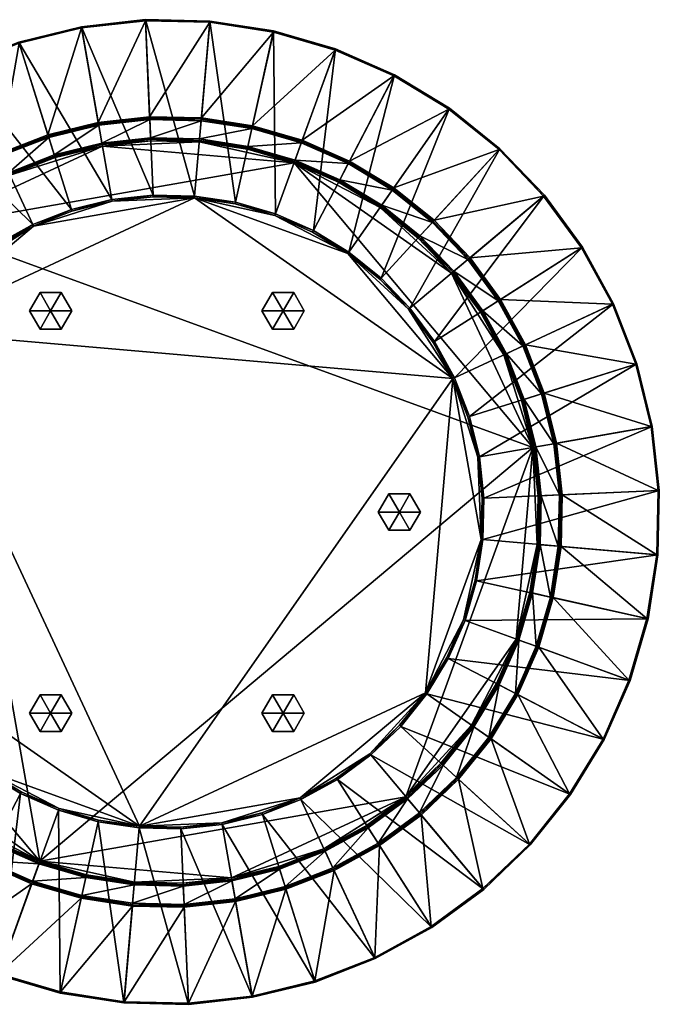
# Model space of a CAD drawing. Header units: millimetres. Extents: x 11262 to 12262, y -3984 to -1514.
# Tile 2 of 6: x 11613 to 12262, y -3984 to -2983. Entities that reach past the tile are written whole.
import ezdxf

# ---------------------------------------------------------------- set-up
doc = ezdxf.new("R2010")
doc.units = ezdxf.units.MM
doc.layers.add('002', color=7, linetype='Continuous', true_color=0x6c0888)

# ---------------------------------------------------------------- blocks, each defined once
blk = doc.blocks.new('Cylinder141')
at = {"color": 0}
mesh = blk.add_polyface(dxfattribs=at)
corners = [(0, 0), (15, 0), (7.5, 12.99), (-7.5, 12.99), (-15, 0), (-7.5, -12.99), (7.5, -12.99), (15, 0, 15), (7.5, 12.99, 15), (-7.5, 12.99, 15), (-15, 0, 15), (-7.5, -12.99, 15), (7.5, -12.99, 15), (0, 0, 15)]
mesh.append_faces([[corners[k] for k in face] for face in [(1, 8, 7), (2, 9, 8), (3, 10, 9), (4, 11, 10), (5, 12, 11), (6, 7, 12)]], dxfattribs={"vtx0": -1, "color": 0})
mesh.append_faces([[corners[k] for k in face] for face in [(0, 2, 1), (0, 3, 2), (0, 4, 3), (0, 5, 4), (0, 6, 5), (0, 1, 6), (13, 7, 8), (13, 8, 9), (13, 9, 10), (13, 10, 11), (13, 11, 12), (13, 12, 7)]], dxfattribs={"vtx0": -1, "vtx2": -1, "color": 0})
mesh.append_faces([[corners[k] for k in face] for face in [(1, 2, 8), (2, 3, 9), (3, 4, 10), (4, 5, 11), (5, 6, 12), (6, 1, 7)]], dxfattribs={"vtx2": -1, "color": 0})

msp = doc.modelspace()

# ---------------------------------------------------------------- block references
at = {"layer": '002', "color": 84, "true_color": 0x1bb11b, "xscale": 1.431410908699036, "yscale": 1.431410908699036, "zscale": 1.398502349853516}
for p in [(11644.1, -3279.1, -34.3), (11880.3, -3279.1, -34.3), (11998.4, -3483.6, -34.3), (11644.1, -3688.1, -34.3), (11880.3, -3688.1, -34.3)]:
    msp.add_blockref('Cylinder141', p, dxfattribs=at)

# ---------------------------------------------------------------- meshes
at = {"layer": '002', "color": 236, "true_color": 0x8d073a}
mesh = msp.add_polyface(dxfattribs=at)
corners = [(11790.3, -3162.5, -12), (11748.2, -3161.6, -12), (11740.4, -2983.3, 964.2), (11706.3, -3166.2, -12), (11675.3, -2990.5, 964.2), (11611.7, -3006, 964.2), (11740.4, -2984.5, 965.6), (11675.5, -2991.6, 965.6), (11692.4, -3087.7, 965.6), (11744.7, -3082, 965.6), (11612, -3007.2, 965.6), (11641.3, -3100.2, 965.6), (11592.3, -3119.2, 965.6), (11797.1, -3084.5, 964.2), (11744.8, -3083.4, 964.2), (11744.8, -3083.4, 827.2), (11692.7, -3089.1, 964.2), (11692.7, -3089.1, 827.2), (11641.8, -3101.6, 964.2), (11641.8, -3101.6, 827.2), (11744.8, -3084.8, 825.8), (11692.9, -3090.5, 825.8), (11696.2, -3108.9, 825.8), (11745.6, -3103.5, 825.8), (11642.2, -3102.9, 825.8), (11647.8, -3120.7, 825.8), (11795.3, -3106, 824.4), (11745.7, -3104.9, 824.4), (11745.7, -3104.9, 315.3), (11805.8, -2985.9, 965.6), (11797, -3086, 825.8), (11745.8, -3106.3, 313.9), (11795.1, -3107.4, 313.9)]
mesh.append_faces([[corners[k] for k in face] for face in [(0, 1, 2), (1, 3, 4), (4, 2, 1), (5, 4, 3), (6, 7, 8), (8, 9, 6), (7, 10, 11), (11, 8, 7), (12, 11, 10), (13, 14, 15), (14, 16, 17), (17, 15, 14), (16, 18, 19), (19, 17, 16), (20, 21, 22), (22, 23, 20), (21, 24, 25), (26, 27, 28), (2, 6, 29), (6, 2, 4), (4, 7, 6), (7, 4, 5), (5, 10, 7), (9, 14, 13), (14, 9, 8), (8, 16, 14), (16, 8, 11), (11, 18, 16), (15, 20, 30), (20, 15, 17), (17, 21, 20), (21, 17, 19), (19, 24, 21), (23, 27, 26), (27, 23, 22), (28, 31, 32)]], dxfattribs={"vtx2": -1, "color": 236})
mesh = msp.add_polyface(dxfattribs=at)
corners = [(11872.5, -3180.7, -12), (11832, -3168.9, -12), (11870.6, -2994.7, 964.2), (11790.3, -3162.5, -12), (11805.9, -2984.8, 964.2), (11740.4, -2983.3, 964.2), (11891.4, -3128.7, 313.9), (11844, -3114.9, 313.9), (11795.1, -3107.4, 313.9), (11696.7, -3111.7, 313.9), (11870.4, -2995.9, 965.6), (11805.8, -2985.9, 965.6), (11797.3, -3083.1, 965.6), (11849.2, -3091.1, 965.6), (11740.4, -2984.5, 965.6), (11744.7, -3082, 965.6), (11848.9, -3092.5, 964.2), (11797.1, -3084.5, 964.2), (11797.1, -3084.5, 827.2), (11848.9, -3092.5, 827.2), (11744.8, -3083.4, 827.2), (11848.6, -3093.9, 825.8), (11797, -3086, 825.8), (11795.4, -3104.5, 825.8), (11844.6, -3112.1, 825.8), (11744.8, -3084.8, 825.8), (11745.6, -3103.5, 825.8), (11844.3, -3113.5, 824.4), (11795.3, -3106, 824.4), (11795.3, -3106, 315.3), (11844.3, -3113.5, 315.3), (11745.7, -3104.9, 315.3)]
mesh.append_faces([[corners[k] for k in face] for face in [(6, 8, 9)]], dxfattribs={"vtx0": -1, "vtx1": -1, "vtx2": -1, "color": 236})
mesh.append_faces([[corners[k] for k in face] for face in [(0, 1, 2), (1, 3, 4), (4, 2, 1), (5, 4, 3), (6, 7, 8), (10, 11, 12), (12, 13, 10), (11, 14, 15), (15, 12, 11), (16, 17, 18), (18, 19, 16), (20, 18, 17), (21, 22, 23), (23, 24, 21), (22, 25, 26), (26, 23, 22), (27, 28, 29), (29, 30, 27), (31, 29, 28), (10, 2, 4), (4, 11, 10), (11, 4, 5), (16, 13, 12), (12, 17, 16), (17, 12, 15), (21, 19, 18), (18, 22, 21), (22, 18, 20), (27, 24, 23), (23, 28, 27), (28, 23, 26), (30, 7, 6), (7, 30, 29), (29, 8, 7), (8, 29, 31)]], dxfattribs={"vtx2": -1, "color": 236})
mesh = msp.add_polyface(dxfattribs=at)
corners = [(11993.4, -3039.4, 964.2), (12049.4, -3073.4, 964.2), (11947.1, -3219.6, -12), (11911.1, -3197.7, -12), (11872.5, -3180.7, -12), (11933.5, -3013.1, 964.2), (11870.6, -2994.7, 964.2), (12048.8, -3074.4, 965.6), (11992.9, -3040.5, 965.6), (11947.9, -3127, 965.6), (11992.8, -3154.3, 965.6), (11933.1, -3014.2, 965.6), (11899.7, -3105.8, 965.6), (11870.4, -2995.9, 965.6), (11849.2, -3091.1, 965.6), (11947.2, -3128.3, 964.2), (11899.2, -3107.2, 964.2), (11899.2, -3107.2, 827.2), (11947.2, -3128.3, 827.2), (11848.9, -3092.5, 964.2), (11848.9, -3092.5, 827.2), (11946.5, -3129.5, 825.8), (11898.7, -3108.5, 825.8), (11892.4, -3126, 825.8), (11848.6, -3093.9, 825.8), (11844.6, -3112.1, 825.8), (11891.9, -3127.4, 824.4), (11844.3, -3113.5, 824.4), (11844.3, -3113.5, 315.3), (11891.9, -3127.4, 315.3), (11891.4, -3128.7, 313.9)]
mesh.append_faces([[corners[k] for k in face] for face in [(0, 1, 2), (3, 4, 5), (5, 0, 3), (6, 5, 4), (7, 8, 9), (9, 10, 7), (8, 11, 12), (12, 9, 8), (11, 13, 14), (14, 12, 11), (15, 16, 17), (17, 18, 15), (16, 19, 20), (20, 17, 16), (21, 22, 23), (22, 24, 25), (25, 23, 22), (26, 27, 28), (28, 29, 26), (7, 1, 0), (0, 8, 7), (8, 0, 5), (5, 11, 8), (11, 5, 6), (6, 13, 11), (15, 9, 12), (12, 16, 15), (16, 12, 14), (14, 19, 16), (21, 18, 17), (17, 22, 21), (22, 17, 20), (20, 24, 22), (26, 23, 25), (25, 27, 26), (30, 29, 28)]], dxfattribs={"vtx2": -1, "color": 236})
mesh = msp.add_polyface(dxfattribs=at)
corners = [(11665.3, -3176.2, -12), (11626, -3191.5, -12), (11550.6, -3029.8, 964.2), (11611.7, -3006, 964.2), (11589, -3211.8, -12), (11493.2, -3061.3, 964.2), (11602.6, -3141.3, 313.9), (11559.3, -3165.1, 313.9), (11519.5, -3194.3, 313.9), (11696.7, -3111.7, 313.9), (11612, -3007.2, 965.6), (11551.1, -3030.8, 965.6), (11592.3, -3119.2, 965.6), (11546.2, -3144.5, 965.6), (11641.8, -3101.6, 964.2), (11592.9, -3120.5, 964.2), (11592.9, -3120.5, 827.2), (11547, -3145.8, 964.2), (11547, -3145.8, 827.2), (11504.7, -3176.7, 827.2), (11642.2, -3102.9, 825.8), (11593.5, -3121.8, 825.8), (11601.4, -3138.8, 825.8), (11547.8, -3147, 825.8), (11557.8, -3162.7, 825.8), (11517.7, -3192.1, 825.8), (11602, -3140, 824.4), (11558.6, -3163.9, 824.4), (11558.6, -3163.9, 315.3), (11602, -3140, 315.3), (11518.6, -3193.2, 315.3), (11590, -3213.2, -13.3)]
mesh.append_faces([[corners[k] for k in face] for face in [(9, 6, 8)]], dxfattribs={"vtx0": -1, "vtx1": -1, "vtx2": -1, "color": 236})
mesh.append_faces([[corners[k] for k in face] for face in [(0, 1, 2), (2, 3, 0), (1, 4, 5), (5, 2, 1), (6, 7, 8), (10, 11, 12), (13, 12, 11), (14, 15, 16), (15, 17, 18), (18, 16, 15), (19, 18, 17), (20, 21, 22), (21, 23, 24), (24, 22, 21), (25, 24, 23), (26, 27, 28), (28, 29, 26), (30, 28, 27), (31, 4, 1), (10, 3, 2), (2, 11, 10), (12, 15, 14), (15, 12, 13), (13, 17, 15), (16, 21, 20), (21, 16, 18), (18, 23, 21), (23, 18, 19), (26, 22, 24), (24, 27, 26), (27, 24, 25), (6, 29, 28), (28, 7, 6), (7, 28, 30), (30, 8, 7)]], dxfattribs={"vtx2": -1, "color": 236})
mesh = msp.add_polyface(dxfattribs=at)
corners = [(11626.7, -3193, -13.3), (11665.8, -3177.8, -13.3), (11706.6, -3167.8, -13.3), (11748.2, -3163.3, -13.3), (11790.2, -3164.2, -13.3), (11706.3, -3166.2, -12), (11665.3, -3176.2, -12), (11611.7, -3006, 964.2), (11795.1, -3107.4, 313.9), (11745.8, -3106.3, 313.9), (11696.7, -3111.7, 313.9), (11648.7, -3123.4, 313.9), (11602.6, -3141.3, 313.9), (11891.4, -3128.7, 313.9), (11519.5, -3194.3, 313.9), (11592.9, -3120.5, 827.2), (11641.8, -3101.6, 827.2), (11641.8, -3101.6, 964.2), (11647.8, -3120.7, 825.8), (11696.2, -3108.9, 825.8), (11692.9, -3090.5, 825.8), (11601.4, -3138.8, 825.8), (11642.2, -3102.9, 825.8), (11745.7, -3104.9, 824.4), (11696.4, -3110.3, 824.4), (11696.4, -3110.3, 315.3), (11745.7, -3104.9, 315.3), (11648.2, -3122.1, 824.4), (11648.2, -3122.1, 315.3), (11602, -3140, 824.4), (11602, -3140, 315.3), (11748.2, -3161.6, -12), (11626, -3191.5, -12), (11590, -3213.2, -13.3), (11641.3, -3100.2, 965.6), (11592.3, -3119.2, 965.6)]
mesh.append_faces([[corners[k] for k in face] for face in [(0, 2, 4), (13, 10, 14)]], dxfattribs={"vtx0": -1, "vtx1": -1, "vtx2": -1, "color": 236})
mesh.append_faces([[corners[k] for k in face] for face in [(0, 1, 2), (2, 3, 4), (5, 6, 7), (8, 9, 10), (10, 11, 12), (15, 16, 17), (18, 19, 20), (21, 18, 22), (23, 24, 25), (25, 26, 23), (24, 27, 28), (28, 25, 24), (27, 29, 30), (30, 28, 27), (2, 5, 31), (31, 3, 2), (1, 6, 5), (5, 2, 1), (0, 32, 6), (6, 1, 0), (32, 0, 33), (17, 34, 35), (22, 16, 15), (19, 24, 23), (24, 19, 18), (18, 27, 24), (27, 18, 21), (21, 29, 27), (9, 26, 25), (25, 10, 9), (10, 25, 28), (28, 11, 10), (11, 28, 30), (30, 12, 11)]], dxfattribs={"vtx2": -1, "color": 236})
mesh = msp.add_polyface(dxfattribs=at)
corners = [(11790.2, -3164.2, -13.3), (11831.6, -3170.6, -13.3), (11871.9, -3182.3, -13.3), (11947.1, -3219.6, -12), (11911.1, -3197.7, -12), (11993.4, -3039.4, 964.2), (11978.8, -3174.3, 313.9), (11936.6, -3148.6, 313.9), (11891.4, -3128.7, 313.9), (12032.9, -3188.3, 964.2), (11992, -3155.5, 964.2), (11992, -3155.5, 827.2), (12032.9, -3188.3, 827.2), (11947.2, -3128.3, 964.2), (11947.2, -3128.3, 827.2), (12031.9, -3189.3, 825.8), (11991.2, -3156.6, 825.8), (11980.5, -3171.9, 825.8), (11946.5, -3129.5, 825.8), (11937.9, -3146.1, 825.8), (11892.4, -3126, 825.8), (11979.6, -3173.1, 824.4), (11937.3, -3147.4, 824.4), (11937.3, -3147.4, 315.3), (11979.6, -3173.1, 315.3), (11891.9, -3127.4, 824.4), (11891.9, -3127.4, 315.3), (11832, -3168.9, -12), (11872.5, -3180.7, -12), (11790.3, -3162.5, -12), (11748.2, -3163.3, -13.3), (11748.2, -3161.6, -12), (12033.8, -3187.2, 965.6), (11992.8, -3154.3, 965.6), (11947.9, -3127, 965.6)]
mesh.append_faces([[corners[k] for k in face] for face in [(0, 1, 2), (3, 4, 5), (6, 7, 8), (9, 10, 11), (11, 12, 9), (10, 13, 14), (14, 11, 10), (15, 16, 17), (16, 18, 19), (19, 17, 16), (20, 19, 18), (21, 22, 23), (23, 24, 21), (22, 25, 26), (26, 23, 22), (1, 27, 28), (0, 29, 27), (27, 1, 0), (30, 31, 29), (29, 0, 30), (9, 32, 33), (33, 10, 9), (10, 33, 34), (34, 13, 10), (15, 12, 11), (11, 16, 15), (16, 11, 14), (14, 18, 16), (21, 17, 19), (19, 22, 21), (22, 19, 20), (20, 25, 22), (6, 24, 23), (23, 7, 6), (7, 23, 26), (26, 8, 7)]], dxfattribs={"vtx2": -1, "color": 236})
mesh = msp.add_polyface(dxfattribs=at)
corners = [(11871.9, -3182.3, -13.3), (11910.3, -3199.2, -13.3), (11946.1, -3220.9, -13.3), (11790.2, -3164.2, -13.3), (11978.8, -3247.2, -13.3), (12007.8, -3277.5, -13.3), (12032.6, -3311.3, -13.3), (12052.8, -3348.1, -13.3), (11499.6, -3299.7, -13.3), (12009.1, -3276.4, -12), (11980, -3246, -12), (12100.5, -3114.4, 964.2), (11947.1, -3219.6, -12), (12049.4, -3073.4, 964.2), (12051.5, -3240.9, 313.9), (12017.4, -3205.2, 313.9), (11978.8, -3174.3, 313.9), (11891.4, -3128.7, 313.9), (12134.1, -3418, 313.9), (11519.5, -3194.3, 313.9), (11633.1, -3838.5, 313.9), (11980.5, -3171.9, 825.8), (12019.3, -3203.1, 825.8), (12031.9, -3189.3, 825.8), (12052.6, -3239.9, 824.4), (12018.3, -3204.1, 824.4), (12018.3, -3204.1, 315.3), (11979.6, -3173.1, 824.4), (11979.6, -3173.1, 315.3), (12034.1, -3310.4, -12), (11911.1, -3197.7, -12), (11872.5, -3180.7, -12), (11831.6, -3170.6, -13.3)]
mesh.append_faces([[corners[k] for k in face] for face in [(3, 0, 2), (2, 5, 7), (3, 2, 7), (3, 7, 8), (14, 16, 17), (18, 14, 17), (18, 17, 19), (20, 18, 19)]], dxfattribs={"vtx0": -1, "vtx1": -1, "vtx2": -1, "color": 236})
mesh.append_faces([[corners[k] for k in face] for face in [(0, 1, 2), (2, 4, 5), (5, 6, 7), (9, 10, 11), (10, 12, 13), (14, 15, 16), (21, 22, 23), (24, 25, 26), (25, 27, 28), (28, 26, 25), (5, 9, 29), (29, 6, 5), (4, 10, 9), (9, 5, 4), (2, 12, 10), (10, 4, 2), (1, 30, 12), (12, 2, 1), (0, 31, 30), (30, 1, 0), (31, 0, 32), (22, 25, 24), (25, 22, 21), (21, 27, 25), (26, 15, 14), (15, 26, 28), (28, 16, 15)]], dxfattribs={"vtx2": -1, "color": 236})
mesh = msp.add_polyface(dxfattribs=at)
corners = [(12034.1, -3310.4, -12), (12009.1, -3276.4, -12), (12145.8, -3161.7, 964.2), (12184.5, -3214.5, 964.2), (12100.5, -3114.4, 964.2), (12049.4, -3073.4, 964.2), (11980, -3246, -12), (12215, -3272.5, 965.6), (12183.6, -3215.2, 965.6), (12101.3, -3267.6, 965.6), (12144.9, -3162.5, 965.6), (12070.2, -3225.2, 965.6), (12099.7, -3115.3, 965.6), (12033.8, -3187.2, 965.6), (12048.8, -3074.4, 965.6), (11992.8, -3154.3, 965.6), (12100.1, -3268.4, 964.2), (12069.1, -3226.1, 964.2), (12069.1, -3226.1, 827.2), (12032.9, -3188.3, 964.2), (12032.9, -3188.3, 827.2), (12098.9, -3269.1, 825.8), (12068, -3227, 825.8), (12053.7, -3239, 825.8), (12031.9, -3189.3, 825.8), (12019.3, -3203.1, 825.8), (12081.9, -3279.9, 824.4), (12052.6, -3239.9, 824.4), (12052.6, -3239.9, 315.3), (12018.3, -3204.1, 315.3), (12216.1, -3272, 964.2), (12051.5, -3240.9, 313.9)]
mesh.append_faces([[corners[k] for k in face] for face in [(0, 1, 2), (2, 3, 0), (4, 2, 1), (5, 4, 6), (7, 8, 9), (8, 10, 11), (11, 9, 8), (10, 12, 13), (13, 11, 10), (12, 14, 15), (15, 13, 12), (16, 17, 18), (17, 19, 20), (20, 18, 17), (21, 22, 23), (22, 24, 25), (25, 23, 22), (26, 27, 28), (29, 28, 27), (7, 30, 3), (3, 8, 7), (8, 3, 2), (2, 10, 8), (10, 2, 4), (4, 12, 10), (12, 4, 5), (5, 14, 12), (11, 17, 16), (17, 11, 13), (13, 19, 17), (18, 22, 21), (22, 18, 20), (20, 24, 22), (23, 27, 26), (27, 23, 25), (31, 28, 29)]], dxfattribs={"vtx2": -1, "color": 236})
mesh = msp.add_polyface(dxfattribs=at)
corners = [(11556.1, -3238, -13.3), (11590, -3213.2, -13.3), (11626.7, -3193, -13.3), (11460.9, -3373.9, -13.3), (11477.8, -3335.5, -13.3), (11499.6, -3299.7, -13.3), (11442.8, -3455.7, -13.3), (11471.6, -3619.1, -13.3), (12052.8, -3348.1, -13.3), (11734.3, -3803, -13.3), (11790.2, -3164.2, -13.3), (11525.8, -3267, -13.3), (11555, -3236.7, -12), (11524.6, -3265.8, -12), (11393, -3145.3, 964.2), (11498.2, -3298.7, -12), (11352, -3196.4, 964.2), (11452.9, -3267, 313.9), (11407.4, -3354.4, 313.9), (11519.5, -3194.3, 313.9), (11483.8, -3228.5, 313.9), (11434.1, -3253.8, 827.2), (11466.9, -3213, 827.2), (11466.9, -3213, 964.2), (11505.7, -3177.8, 825.8), (11467.9, -3213.9, 825.8), (11481.7, -3226.5, 825.8), (11450.5, -3265.4, 825.8), (11518.6, -3193.2, 824.4), (11482.8, -3227.5, 824.4), (11482.8, -3227.5, 315.3), (11451.7, -3266.2, 824.4), (11451.7, -3266.2, 315.3), (11476.3, -3334.8, -12), (11459.3, -3373.4, -12), (11449.2, -3414.2, -13.3), (11589, -3211.8, -12)]
mesh.append_faces([[corners[k] for k in face] for face in [(6, 3, 5), (7, 6, 5), (8, 9, 5), (2, 10, 5), (0, 2, 5), (17, 18, 19)]], dxfattribs={"vtx0": -1, "vtx1": -1, "vtx2": -1, "color": 236})
mesh.append_faces([[corners[k] for k in face] for face in [(11, 0, 5), (20, 17, 19)]], dxfattribs={"vtx1": -1, "color": 236})
mesh.append_faces([[corners[k] for k in face] for face in [(0, 1, 2), (3, 4, 5), (12, 13, 14), (13, 15, 16), (21, 22, 23), (24, 25, 26), (27, 26, 25), (28, 29, 30), (29, 31, 32), (32, 30, 29), (4, 33, 15), (15, 5, 4), (3, 34, 33), (33, 4, 3), (34, 3, 35), (0, 12, 36), (36, 1, 0), (11, 13, 12), (12, 0, 11), (5, 15, 13), (13, 11, 5), (25, 22, 21), (26, 29, 28), (29, 26, 27), (27, 31, 29), (30, 20, 19), (20, 30, 32), (32, 17, 20)]], dxfattribs={"vtx2": -1, "color": 236})
mesh = msp.add_polyface(dxfattribs=at)
corners = [(11652.6, -3784.9, -13.3), (11614.2, -3768, -13.3), (11578.3, -3746.2, -13.3), (11734.3, -3803, -13.3), (11545.6, -3720, -13.3), (11516.6, -3689.7, -13.3), (11491.8, -3655.9, -13.3), (11471.6, -3619.1, -13.3), (11499.6, -3299.7, -13.3), (11515.3, -3690.8, -12), (11544.5, -3721.2, -12), (11423.9, -3852.8, 964.2), (11577.4, -3747.6, -12), (11475, -3893.8, 964.2), (11472.9, -3726.3, 313.9), (11507.1, -3762, 313.9), (11545.6, -3792.9, 313.9), (11633.1, -3838.5, 313.9), (11390.3, -3549.2, 313.9), (11519.5, -3194.3, 313.9), (11456.5, -3740.2, 825.8), (11492.6, -3777.9, 825.8), (11505.2, -3764.1, 825.8), (11544, -3795.3, 825.8), (11471.8, -3727.3, 824.4), (11506.1, -3763.1, 824.4), (11506.1, -3763.1, 315.3), (11544.8, -3794.1, 824.4), (11544.8, -3794.1, 315.3), (11490.4, -3656.8, -12), (11613.4, -3769.5, -12), (11652, -3786.5, -12), (11692.8, -3796.6, -13.3), (11491.6, -3778.9, 827.2), (11532.5, -3811.7, 827.2)]
mesh.append_faces([[corners[k] for k in face] for face in [(3, 0, 2), (2, 5, 7), (3, 2, 7), (3, 7, 8), (14, 16, 17), (18, 14, 17), (18, 17, 19)]], dxfattribs={"vtx0": -1, "vtx1": -1, "vtx2": -1, "color": 236})
mesh.append_faces([[corners[k] for k in face] for face in [(0, 1, 2), (2, 4, 5), (5, 6, 7), (9, 10, 11), (10, 12, 13), (14, 15, 16), (20, 21, 22), (23, 22, 21), (24, 25, 26), (25, 27, 28), (28, 26, 25), (5, 9, 29), (29, 6, 5), (4, 10, 9), (9, 5, 4), (2, 12, 10), (10, 4, 2), (1, 30, 12), (12, 2, 1), (0, 31, 30), (30, 1, 0), (31, 0, 32), (21, 33, 34), (22, 25, 24), (25, 22, 23), (23, 27, 25), (26, 15, 14), (15, 26, 28), (28, 16, 15)]], dxfattribs={"vtx2": -1, "color": 236})
mesh = msp.add_polyface(dxfattribs=at)
corners = [(12216.1, -3272, 964.2), (12239.8, -3333, 964.2), (12069.6, -3386.7, -12), (12054.3, -3347.4, -12), (12034.1, -3310.4, -12), (12184.5, -3214.5, 964.2), (12104.5, -3324, 313.9), (12080.7, -3280.7, 313.9), (12051.5, -3240.9, 313.9), (12134.1, -3418, 313.9), (12238.7, -3333.4, 965.6), (12215, -3272.5, 965.6), (12126.6, -3313.7, 965.6), (12101.3, -3267.6, 965.6), (12144.3, -3363.1, 964.2), (12125.3, -3314.3, 964.2), (12125.3, -3314.3, 827.2), (12100.1, -3268.4, 964.2), (12100.1, -3268.4, 827.2), (12069.1, -3226.1, 827.2), (12142.9, -3363.6, 825.8), (12124, -3314.9, 825.8), (12107.1, -3322.8, 825.8), (12098.9, -3269.1, 825.8), (12083.1, -3279.2, 825.8), (12053.7, -3239, 825.8), (12105.8, -3323.4, 824.4), (12081.9, -3279.9, 824.4), (12081.9, -3279.9, 315.3), (12105.8, -3323.4, 315.3), (12052.6, -3239.9, 315.3), (12032.6, -3311.3, -13.3), (12070.2, -3225.2, 965.6)]
mesh.append_faces([[corners[k] for k in face] for face in [(9, 6, 8)]], dxfattribs={"vtx0": -1, "vtx1": -1, "vtx2": -1, "color": 236})
mesh.append_faces([[corners[k] for k in face] for face in [(0, 1, 2), (3, 4, 5), (5, 0, 3), (6, 7, 8), (10, 11, 12), (13, 12, 11), (14, 15, 16), (15, 17, 18), (18, 16, 15), (19, 18, 17), (20, 21, 22), (21, 23, 24), (24, 22, 21), (25, 24, 23), (26, 27, 28), (28, 29, 26), (30, 28, 27), (31, 4, 3), (10, 1, 0), (0, 11, 10), (12, 15, 14), (15, 12, 13), (13, 17, 15), (17, 13, 32), (16, 21, 20), (21, 16, 18), (18, 23, 21), (23, 18, 19), (26, 22, 24), (24, 27, 26), (27, 24, 25), (6, 29, 28), (28, 7, 6), (7, 28, 30), (30, 8, 7)]], dxfattribs={"vtx2": -1, "color": 236})
mesh = msp.add_polyface(dxfattribs=at)
corners = [(12052.8, -3348.1, -13.3), (12068, -3387.2, -13.3), (12078, -3427.9, -13.3), (12082.6, -3469.6, -13.3), (12081.6, -3511.5, -13.3), (12079.7, -3427.6, -12), (12069.6, -3386.7, -12), (12239.8, -3333, 964.2), (12054.3, -3347.4, -12), (12216.1, -3272, 964.2), (12138.4, -3516.5, 313.9), (12139.5, -3467.1, 313.9), (12134.1, -3418, 313.9), (12122.4, -3370, 313.9), (12104.5, -3324, 313.9), (12125.3, -3314.3, 827.2), (12144.3, -3363.1, 827.2), (12144.3, -3363.1, 964.2), (12125.1, -3369.2, 825.8), (12136.9, -3417.5, 825.8), (12155.3, -3414.3, 825.8), (12107.1, -3322.8, 825.8), (12142.9, -3363.6, 825.8), (12140.9, -3467.1, 824.4), (12135.5, -3417.8, 824.4), (12135.5, -3417.8, 315.3), (12140.9, -3467.1, 315.3), (12123.7, -3369.6, 824.4), (12123.7, -3369.6, 315.3), (12105.8, -3323.4, 824.4), (12105.8, -3323.4, 315.3), (12084.2, -3469.5, -12), (12032.6, -3311.3, -13.3), (12145.6, -3362.7, 965.6), (12126.6, -3313.7, 965.6)]
mesh.append_faces([[corners[k] for k in face] for face in [(0, 2, 4)]], dxfattribs={"vtx0": -1, "vtx1": -1, "vtx2": -1, "color": 236})
mesh.append_faces([[corners[k] for k in face] for face in [(0, 1, 2), (2, 3, 4), (5, 6, 7), (6, 8, 9), (10, 11, 12), (12, 13, 14), (15, 16, 17), (18, 19, 20), (21, 18, 22), (23, 24, 25), (25, 26, 23), (24, 27, 28), (28, 25, 24), (27, 29, 30), (30, 28, 27), (2, 5, 31), (31, 3, 2), (1, 6, 5), (5, 2, 1), (0, 8, 6), (6, 1, 0), (8, 0, 32), (17, 33, 34), (22, 16, 15), (19, 24, 23), (24, 19, 18), (18, 27, 24), (27, 18, 21), (21, 29, 27), (11, 26, 25), (25, 12, 11), (12, 25, 28), (28, 13, 12), (13, 28, 30), (30, 14, 13)]], dxfattribs={"vtx2": -1, "color": 236})
mesh = msp.add_polyface(dxfattribs=at)
corners = [(12083.3, -3511.7, -12), (12084.2, -3469.5, -12), (12262.5, -3461.8, 964.2), (12079.7, -3427.6, -12), (12255.4, -3396.6, 964.2), (12239.8, -3333, 964.2), (12261.3, -3461.8, 965.6), (12254.2, -3396.8, 965.6), (12158.1, -3413.8, 965.6), (12163.9, -3466.1, 965.6), (12238.7, -3333.4, 965.6), (12145.6, -3362.7, 965.6), (12126.6, -3313.7, 965.6), (12161.3, -3518.5, 964.2), (12162.4, -3466.1, 964.2), (12162.4, -3466.1, 827.2), (12156.7, -3414, 964.2), (12156.7, -3414, 827.2), (12144.3, -3363.1, 964.2), (12144.3, -3363.1, 827.2), (12161, -3466.2, 825.8), (12155.3, -3414.3, 825.8), (12136.9, -3417.5, 825.8), (12142.4, -3467, 825.8), (12142.9, -3363.6, 825.8), (12125.1, -3369.2, 825.8), (12139.8, -3516.6, 824.4), (12140.9, -3467.1, 824.4), (12140.9, -3467.1, 315.3), (12259.9, -3527.1, 965.6), (12159.9, -3518.4, 825.8), (12139.5, -3467.1, 313.9), (12138.4, -3516.5, 313.9)]
mesh.append_faces([[corners[k] for k in face] for face in [(0, 1, 2), (1, 3, 4), (4, 2, 1), (5, 4, 3), (6, 7, 8), (8, 9, 6), (7, 10, 11), (11, 8, 7), (12, 11, 10), (13, 14, 15), (14, 16, 17), (17, 15, 14), (16, 18, 19), (19, 17, 16), (20, 21, 22), (22, 23, 20), (21, 24, 25), (26, 27, 28), (2, 6, 29), (6, 2, 4), (4, 7, 6), (7, 4, 5), (5, 10, 7), (9, 14, 13), (14, 9, 8), (8, 16, 14), (16, 8, 11), (11, 18, 16), (15, 20, 30), (20, 15, 17), (17, 21, 20), (21, 17, 19), (19, 24, 21), (23, 27, 26), (27, 23, 22), (28, 31, 32)]], dxfattribs={"vtx2": -1, "color": 236})
mesh = msp.add_polyface(dxfattribs=at)
corners = [(12081.6, -3511.5, -13.3), (12075.3, -3553, -13.3), (12063.5, -3593.3, -13.3), (12046.6, -3631.6, -13.3), (12024.9, -3667.5, -13.3), (12052.8, -3348.1, -13.3), (11734.3, -3803, -13.3), (12026.3, -3668.5, -12), (12048.1, -3632.4, -12), (12206.4, -3714.8, 964.2), (12071.6, -3700.2, 313.9), (12097.2, -3658, 313.9), (12117.1, -3612.8, 313.9), (12005, -3772.9, 313.9), (12134.1, -3418, 313.9), (11633.1, -3838.5, 313.9), (12090.4, -3713.4, 964.2), (12117.5, -3668.6, 964.2), (12117.5, -3668.6, 827.2), (12089.2, -3712.5, 825.8), (12116.3, -3667.9, 825.8), (12099.7, -3659.3, 825.8), (12119.8, -3613.7, 825.8), (12072.7, -3701, 824.4), (12098.5, -3658.6, 824.4), (12098.5, -3658.6, 315.3), (12072.7, -3701, 315.3), (12118.4, -3613.2, 824.4), (12118.4, -3613.2, 315.3), (11999.9, -3701.4, -12), (12065.1, -3593.8, -12), (12076.9, -3553.4, -12), (12083.3, -3511.7, -12), (12082.6, -3469.6, -13.3), (12084.2, -3469.5, -12), (12118.8, -3669.2, 965.6)]
mesh.append_faces([[corners[k] for k in face] for face in [(0, 2, 4), (5, 0, 4), (5, 4, 6), (13, 12, 14), (15, 13, 14)]], dxfattribs={"vtx0": -1, "vtx1": -1, "vtx2": -1, "color": 236})
mesh.append_faces([[corners[k] for k in face] for face in [(0, 1, 2), (2, 3, 4), (7, 8, 9), (10, 11, 12), (16, 17, 18), (19, 20, 21), (22, 21, 20), (23, 24, 25), (25, 26, 23), (24, 27, 28), (28, 25, 24), (4, 7, 29), (3, 8, 7), (7, 4, 3), (2, 30, 8), (8, 3, 2), (1, 31, 30), (30, 2, 1), (0, 32, 31), (31, 1, 0), (33, 34, 32), (32, 0, 33), (35, 17, 16), (18, 20, 19), (21, 24, 23), (24, 21, 22), (22, 27, 24), (10, 26, 25), (25, 11, 10), (11, 25, 28), (28, 12, 11)]], dxfattribs={"vtx2": -1, "color": 236})
mesh = msp.add_polyface(dxfattribs=at)
corners = [(12065.1, -3593.8, -12), (12076.9, -3553.4, -12), (12251.1, -3592, 964.2), (12083.3, -3511.7, -12), (12261.1, -3527.2, 964.2), (12262.5, -3461.8, 964.2), (12117.1, -3612.8, 313.9), (12130.9, -3565.3, 313.9), (12138.4, -3516.5, 313.9), (12134.1, -3418, 313.9), (12249.9, -3591.7, 965.6), (12259.9, -3527.1, 965.6), (12162.7, -3518.6, 965.6), (12154.7, -3570.6, 965.6), (12261.3, -3461.8, 965.6), (12163.9, -3466.1, 965.6), (12153.3, -3570.3, 964.2), (12161.3, -3518.5, 964.2), (12161.3, -3518.5, 827.2), (12153.3, -3570.3, 827.2), (12162.4, -3466.1, 827.2), (12151.9, -3570, 825.8), (12159.9, -3518.4, 825.8), (12141.3, -3516.8, 825.8), (12133.7, -3565.9, 825.8), (12161, -3466.2, 825.8), (12142.4, -3467, 825.8), (12132.3, -3565.6, 824.4), (12139.8, -3516.6, 824.4), (12139.8, -3516.6, 315.3), (12132.3, -3565.6, 315.3), (12140.9, -3467.1, 315.3)]
mesh.append_faces([[corners[k] for k in face] for face in [(6, 8, 9)]], dxfattribs={"vtx0": -1, "vtx1": -1, "vtx2": -1, "color": 236})
mesh.append_faces([[corners[k] for k in face] for face in [(0, 1, 2), (1, 3, 4), (4, 2, 1), (5, 4, 3), (6, 7, 8), (10, 11, 12), (12, 13, 10), (11, 14, 15), (15, 12, 11), (16, 17, 18), (18, 19, 16), (20, 18, 17), (21, 22, 23), (23, 24, 21), (22, 25, 26), (26, 23, 22), (27, 28, 29), (29, 30, 27), (31, 29, 28), (10, 2, 4), (4, 11, 10), (11, 4, 5), (16, 13, 12), (12, 17, 16), (17, 12, 15), (21, 19, 18), (18, 22, 21), (22, 18, 20), (27, 24, 23), (23, 28, 27), (28, 23, 26), (30, 7, 6), (7, 30, 29), (29, 8, 7), (8, 29, 31)]], dxfattribs={"vtx2": -1, "color": 236})
mesh = msp.add_polyface(dxfattribs=at)
corners = [(12206.4, -3714.8, 964.2), (12172.4, -3770.8, 964.2), (12026.3, -3668.5, -12), (12048.1, -3632.4, -12), (12065.1, -3593.8, -12), (12232.8, -3654.9, 964.2), (12251.1, -3592, 964.2), (12171.4, -3770.1, 965.6), (12205.3, -3714.3, 965.6), (12118.8, -3669.2, 965.6), (12091.5, -3714.2, 965.6), (12231.7, -3654.5, 965.6), (12140, -3621.1, 965.6), (12249.9, -3591.7, 965.6), (12154.7, -3570.6, 965.6), (12117.5, -3668.6, 964.2), (12138.7, -3620.6, 964.2), (12138.7, -3620.6, 827.2), (12117.5, -3668.6, 827.2), (12153.3, -3570.3, 964.2), (12153.3, -3570.3, 827.2), (12116.3, -3667.9, 825.8), (12137.3, -3620.1, 825.8), (12119.8, -3613.7, 825.8), (12151.9, -3570, 825.8), (12133.7, -3565.9, 825.8), (12118.4, -3613.2, 824.4), (12132.3, -3565.6, 824.4), (12132.3, -3565.6, 315.3), (12118.4, -3613.2, 315.3), (12117.1, -3612.8, 313.9)]
mesh.append_faces([[corners[k] for k in face] for face in [(0, 1, 2), (3, 4, 5), (5, 0, 3), (6, 5, 4), (7, 8, 9), (9, 10, 7), (8, 11, 12), (12, 9, 8), (11, 13, 14), (14, 12, 11), (15, 16, 17), (17, 18, 15), (16, 19, 20), (20, 17, 16), (21, 22, 23), (22, 24, 25), (25, 23, 22), (26, 27, 28), (28, 29, 26), (7, 1, 0), (0, 8, 7), (8, 0, 5), (5, 11, 8), (11, 5, 6), (6, 13, 11), (15, 9, 12), (12, 16, 15), (16, 12, 14), (14, 19, 16), (21, 18, 17), (17, 22, 21), (22, 17, 20), (20, 24, 22), (26, 23, 25), (25, 27, 26), (30, 29, 28)]], dxfattribs={"vtx2": -1, "color": 236})
mesh = msp.add_polyface(dxfattribs=at)
corners = [(12024.9, -3667.5, -13.3), (11998.6, -3700.2, -13.3), (11968.3, -3729.2, -13.3), (11934.5, -3754, -13.3), (11897.7, -3774.2, -13.3), (11734.3, -3803, -13.3), (11969.4, -3730.5, -12), (11999.9, -3701.4, -12), (12131.4, -3821.9, 964.2), (12026.3, -3668.5, -12), (12172.4, -3770.8, 964.2), (12005, -3772.9, 313.9), (12040.6, -3738.7, 313.9), (12071.6, -3700.2, 313.9), (12117.1, -3612.8, 313.9), (12057.6, -3754.2, 964.2), (12090.4, -3713.4, 964.2), (12090.4, -3713.4, 827.2), (12057.6, -3754.2, 827.2), (12117.5, -3668.6, 827.2), (12018.8, -3789.4, 825.8), (12056.5, -3753.3, 825.8), (12042.8, -3740.7, 825.8), (12089.2, -3712.5, 825.8), (12073.9, -3701.8, 825.8), (12099.7, -3659.3, 825.8), (12005.9, -3774, 824.4), (12041.7, -3739.7, 824.4), (12041.7, -3739.7, 315.3), (12072.7, -3701, 824.4), (12072.7, -3701, 315.3), (11935.4, -3755.4, -12), (12058.6, -3755.2, 965.6), (12091.5, -3714.2, 965.6), (12118.8, -3669.2, 965.6)]
mesh.append_faces([[corners[k] for k in face] for face in [(0, 2, 4), (0, 4, 5), (11, 13, 14)]], dxfattribs={"vtx0": -1, "vtx1": -1, "vtx2": -1, "color": 236})
mesh.append_faces([[corners[k] for k in face] for face in [(0, 1, 2), (2, 3, 4), (6, 7, 8), (7, 9, 10), (11, 12, 13), (15, 16, 17), (17, 18, 15), (19, 17, 16), (20, 21, 22), (21, 23, 24), (24, 22, 21), (25, 24, 23), (26, 27, 28), (27, 29, 30), (30, 28, 27), (2, 6, 31), (31, 3, 2), (1, 7, 6), (6, 2, 1), (7, 1, 0), (15, 32, 33), (33, 16, 15), (16, 33, 34), (21, 18, 17), (17, 23, 21), (23, 17, 19), (22, 27, 26), (27, 22, 24), (24, 29, 27), (29, 24, 25), (28, 12, 11), (12, 28, 30), (30, 13, 12)]], dxfattribs={"vtx2": -1, "color": 236})
mesh = msp.add_polyface(dxfattribs=at)
corners = [(11935.4, -3755.4, -12), (11969.4, -3730.5, -12), (12084.1, -3867.2, 964.2), (12031.3, -3905.9, 964.2), (12131.4, -3821.9, 964.2), (12172.4, -3770.8, 964.2), (11999.9, -3701.4, -12), (11973.4, -3936.4, 965.6), (12030.6, -3904.9, 965.6), (11978.2, -3822.6, 965.6), (12083.3, -3866.3, 965.6), (12020.6, -3791.6, 965.6), (12130.5, -3821.1, 965.6), (12058.6, -3755.2, 965.6), (12171.4, -3770.1, 965.6), (12091.5, -3714.2, 965.6), (11977.5, -3821.4, 964.2), (12019.7, -3790.5, 964.2), (12019.7, -3790.5, 827.2), (12057.6, -3754.2, 964.2), (12057.6, -3754.2, 827.2), (11976.7, -3820.2, 825.8), (12018.8, -3789.4, 825.8), (12006.8, -3775.1, 825.8), (12042.8, -3740.7, 825.8), (11965.9, -3803.3, 824.4), (12005.9, -3774, 824.4), (12005.9, -3774, 315.3), (12041.7, -3739.7, 315.3), (11973.9, -3937.4, 964.2), (12056.5, -3753.3, 825.8), (12005, -3772.9, 313.9)]
mesh.append_faces([[corners[k] for k in face] for face in [(0, 1, 2), (2, 3, 0), (4, 2, 1), (5, 4, 6), (7, 8, 9), (8, 10, 11), (11, 9, 8), (10, 12, 13), (13, 11, 10), (12, 14, 15), (15, 13, 12), (16, 17, 18), (17, 19, 20), (20, 18, 17), (21, 22, 23), (24, 23, 22), (25, 26, 27), (28, 27, 26), (7, 29, 3), (3, 8, 7), (8, 3, 2), (2, 10, 8), (10, 2, 4), (4, 12, 10), (12, 4, 5), (5, 14, 12), (16, 9, 11), (11, 17, 16), (17, 11, 13), (13, 19, 17), (18, 22, 21), (22, 18, 20), (20, 30, 22), (23, 26, 25), (26, 23, 24), (31, 27, 28)]], dxfattribs={"vtx2": -1, "color": 236})
mesh = msp.add_polyface(dxfattribs=at)
corners = [(11531, -3927.8, 964.2), (11475, -3893.8, 964.2), (11577.4, -3747.6, -12), (11591, -3954.1, 964.2), (11613.4, -3769.5, -12), (11653.8, -3972.5, 964.2), (11652, -3786.5, -12), (11475.7, -3892.8, 965.6), (11531.6, -3926.7, 965.6), (11576.6, -3840.2, 965.6), (11531.6, -3812.9, 965.6), (11591.4, -3953, 965.6), (11624.7, -3861.4, 965.6), (11654.1, -3971.3, 965.6), (11675.2, -3876.1, 965.6), (11577.3, -3838.9, 964.2), (11625.2, -3860, 964.2), (11625.2, -3860, 827.2), (11577.3, -3838.9, 827.2), (11675.5, -3874.7, 964.2), (11675.5, -3874.7, 827.2), (11577.9, -3837.6, 825.8), (11625.7, -3858.7, 825.8), (11632.1, -3841.1, 825.8), (11675.8, -3873.3, 825.8), (11679.9, -3855.1, 825.8), (11632.6, -3839.8, 824.4), (11680.2, -3853.7, 824.4), (11680.2, -3853.7, 315.3), (11632.6, -3839.8, 315.3), (11633.1, -3838.5, 313.9), (11680.5, -3852.3, 313.9)]
mesh.append_faces([[corners[k] for k in face] for face in [(0, 1, 2), (3, 0, 4), (5, 3, 6), (7, 8, 9), (9, 10, 7), (8, 11, 12), (12, 9, 8), (11, 13, 14), (14, 12, 11), (15, 16, 17), (17, 18, 15), (16, 19, 20), (20, 17, 16), (21, 22, 23), (22, 24, 25), (25, 23, 22), (26, 27, 28), (28, 29, 26), (7, 1, 0), (0, 8, 7), (8, 0, 3), (3, 11, 8), (11, 3, 5), (5, 13, 11), (15, 9, 12), (12, 16, 15), (16, 12, 14), (14, 19, 16), (21, 18, 17), (17, 22, 21), (22, 17, 20), (20, 24, 22), (26, 23, 25), (25, 27, 26), (30, 29, 28), (28, 31, 30)]], dxfattribs={"vtx2": -1, "color": 236})
mesh = msp.add_polyface(dxfattribs=at)
corners = [(11734.3, -3803, -13.3), (11692.8, -3796.6, -13.3), (11652.6, -3784.9, -13.3), (11577.4, -3747.6, -12), (11613.4, -3769.5, -12), (11531, -3927.8, 964.2), (11652, -3786.5, -12), (11591, -3954.1, 964.2), (11545.6, -3792.9, 313.9), (11587.9, -3818.6, 313.9), (11633.1, -3838.5, 313.9), (11491.6, -3778.9, 964.2), (11532.5, -3811.7, 964.2), (11532.5, -3811.7, 827.2), (11491.6, -3778.9, 827.2), (11577.3, -3838.9, 964.2), (11577.3, -3838.9, 827.2), (11492.6, -3777.9, 825.8), (11533.3, -3810.6, 825.8), (11544, -3795.3, 825.8), (11577.9, -3837.6, 825.8), (11586.5, -3821.1, 825.8), (11632.1, -3841.1, 825.8), (11544.8, -3794.1, 824.4), (11587.2, -3819.8, 824.4), (11587.2, -3819.8, 315.3), (11544.8, -3794.1, 315.3), (11632.6, -3839.8, 824.4), (11632.6, -3839.8, 315.3), (11692.5, -3798.3, -12), (11734.1, -3804.7, -12), (11776.2, -3803.9, -13.3), (11776.3, -3805.6, -12), (11490.6, -3780, 965.6), (11531.6, -3812.9, 965.6), (11576.6, -3840.2, 965.6)]
mesh.append_faces([[corners[k] for k in face] for face in [(0, 1, 2), (3, 4, 5), (4, 6, 7), (8, 9, 10), (11, 12, 13), (13, 14, 11), (12, 15, 16), (16, 13, 12), (17, 18, 19), (18, 20, 21), (21, 19, 18), (22, 21, 20), (23, 24, 25), (25, 26, 23), (24, 27, 28), (28, 25, 24), (1, 29, 6), (0, 30, 29), (29, 1, 0), (31, 32, 30), (30, 0, 31), (11, 33, 34), (34, 12, 11), (12, 34, 35), (35, 15, 12), (13, 18, 17), (18, 13, 16), (16, 20, 18), (23, 19, 21), (21, 24, 23), (24, 21, 22), (22, 27, 24), (8, 26, 25), (25, 9, 8), (9, 25, 28), (28, 10, 9)]], dxfattribs={"vtx2": -1, "color": 236})
mesh = msp.add_polyface(dxfattribs=at)
corners = [(11897.7, -3774.2, -13.3), (11858.6, -3789.4, -13.3), (11817.9, -3799.4, -13.3), (11776.2, -3803.9, -13.3), (11734.3, -3803, -13.3), (11818.2, -3801, -12), (11859.2, -3791, -12), (11912.8, -3961.2, 964.2), (11729.3, -3859.8, 313.9), (11778.7, -3860.9, 313.9), (11827.8, -3855.5, 313.9), (11875.8, -3843.7, 313.9), (11921.8, -3825.8, 313.9), (11633.1, -3838.5, 313.9), (12005, -3772.9, 313.9), (11931.5, -3846.6, 827.2), (11882.7, -3865.6, 827.2), (11882.7, -3865.6, 964.2), (11876.6, -3846.5, 825.8), (11828.3, -3858.3, 825.8), (11831.5, -3876.7, 825.8), (11923, -3828.4, 825.8), (11882.3, -3864.3, 825.8), (11778.8, -3862.3, 824.4), (11828.1, -3856.9, 824.4), (11828.1, -3856.9, 315.3), (11778.8, -3862.3, 315.3), (11876.2, -3845.1, 824.4), (11876.2, -3845.1, 315.3), (11922.4, -3827.1, 824.4), (11922.4, -3827.1, 315.3), (11776.3, -3805.6, -12), (11898.4, -3775.7, -12), (11934.5, -3754, -13.3), (11883.1, -3867, 965.6), (11932.1, -3847.9, 965.6)]
mesh.append_faces([[corners[k] for k in face] for face in [(0, 2, 4), (13, 10, 14)]], dxfattribs={"vtx0": -1, "vtx1": -1, "vtx2": -1, "color": 236})
mesh.append_faces([[corners[k] for k in face] for face in [(0, 1, 2), (2, 3, 4), (5, 6, 7), (8, 9, 10), (10, 11, 12), (15, 16, 17), (18, 19, 20), (21, 18, 22), (23, 24, 25), (25, 26, 23), (24, 27, 28), (28, 25, 24), (27, 29, 30), (30, 28, 27), (2, 5, 31), (31, 3, 2), (1, 6, 5), (5, 2, 1), (0, 32, 6), (6, 1, 0), (32, 0, 33), (17, 34, 35), (22, 16, 15), (19, 24, 23), (24, 19, 18), (18, 27, 24), (27, 18, 21), (21, 29, 27), (9, 26, 25), (25, 10, 9), (10, 25, 28), (28, 11, 10), (11, 28, 30), (30, 12, 11)]], dxfattribs={"vtx2": -1, "color": 236})
mesh = msp.add_polyface(dxfattribs=at)
corners = [(11859.2, -3791, -12), (11898.4, -3775.7, -12), (11973.9, -3937.4, 964.2), (11912.8, -3961.2, 964.2), (11935.4, -3755.4, -12), (12031.3, -3905.9, 964.2), (11921.8, -3825.8, 313.9), (11965.1, -3802.1, 313.9), (12005, -3772.9, 313.9), (11827.8, -3855.5, 313.9), (11912.5, -3960, 965.6), (11973.4, -3936.4, 965.6), (11932.1, -3847.9, 965.6), (11978.2, -3822.6, 965.6), (11882.7, -3865.6, 964.2), (11931.5, -3846.6, 964.2), (11931.5, -3846.6, 827.2), (11977.5, -3821.4, 964.2), (11977.5, -3821.4, 827.2), (12019.7, -3790.5, 827.2), (11882.3, -3864.3, 825.8), (11930.9, -3845.3, 825.8), (11923, -3828.4, 825.8), (11976.7, -3820.2, 825.8), (11966.7, -3804.5, 825.8), (12006.8, -3775.1, 825.8), (11922.4, -3827.1, 824.4), (11965.9, -3803.3, 824.4), (11965.9, -3803.3, 315.3), (11922.4, -3827.1, 315.3), (12005.9, -3774, 315.3), (11934.5, -3754, -13.3)]
mesh.append_faces([[corners[k] for k in face] for face in [(9, 6, 8)]], dxfattribs={"vtx0": -1, "vtx1": -1, "vtx2": -1, "color": 236})
mesh.append_faces([[corners[k] for k in face] for face in [(0, 1, 2), (2, 3, 0), (1, 4, 5), (5, 2, 1), (6, 7, 8), (10, 11, 12), (13, 12, 11), (14, 15, 16), (15, 17, 18), (18, 16, 15), (19, 18, 17), (20, 21, 22), (21, 23, 24), (24, 22, 21), (25, 24, 23), (26, 27, 28), (28, 29, 26), (30, 28, 27), (31, 4, 1), (10, 3, 2), (2, 11, 10), (12, 15, 14), (15, 12, 13), (13, 17, 15), (16, 21, 20), (21, 16, 18), (18, 23, 21), (23, 18, 19), (26, 22, 24), (24, 27, 26), (27, 24, 25), (6, 29, 28), (28, 7, 6), (7, 28, 30), (30, 8, 7)]], dxfattribs={"vtx2": -1, "color": 236})
mesh = msp.add_polyface(dxfattribs=at)
corners = [(11652, -3786.5, -12), (11692.5, -3798.3, -12), (11653.8, -3972.5, 964.2), (11734.1, -3804.7, -12), (11718.6, -3982.4, 964.2), (11784.1, -3983.9, 964.2), (11633.1, -3838.5, 313.9), (11680.5, -3852.3, 313.9), (11729.3, -3859.8, 313.9), (11827.8, -3855.5, 313.9), (11654.1, -3971.3, 965.6), (11718.7, -3981.3, 965.6), (11727.2, -3884.1, 965.6), (11675.2, -3876.1, 965.6), (11784, -3982.7, 965.6), (11779.8, -3885.2, 965.6), (11675.5, -3874.7, 964.2), (11727.3, -3882.7, 964.2), (11727.3, -3882.7, 827.2), (11675.5, -3874.7, 827.2), (11779.7, -3883.8, 827.2), (11675.8, -3873.3, 825.8), (11727.4, -3881.2, 825.8), (11729.1, -3862.6, 825.8), (11679.9, -3855.1, 825.8), (11779.6, -3882.4, 825.8), (11778.8, -3863.7, 825.8), (11680.2, -3853.7, 824.4), (11729.2, -3861.2, 824.4), (11729.2, -3861.2, 315.3), (11680.2, -3853.7, 315.3), (11778.8, -3862.3, 824.4), (11778.8, -3862.3, 315.3)]
mesh.append_faces([[corners[k] for k in face] for face in [(6, 8, 9)]], dxfattribs={"vtx0": -1, "vtx1": -1, "vtx2": -1, "color": 236})
mesh.append_faces([[corners[k] for k in face] for face in [(0, 1, 2), (1, 3, 4), (4, 2, 1), (5, 4, 3), (6, 7, 8), (10, 11, 12), (12, 13, 10), (11, 14, 15), (15, 12, 11), (16, 17, 18), (18, 19, 16), (20, 18, 17), (21, 22, 23), (23, 24, 21), (22, 25, 26), (26, 23, 22), (27, 28, 29), (29, 30, 27), (28, 31, 32), (32, 29, 28), (10, 2, 4), (4, 11, 10), (11, 4, 5), (16, 13, 12), (12, 17, 16), (17, 12, 15), (21, 19, 18), (18, 22, 21), (22, 18, 20), (27, 24, 23), (23, 28, 27), (28, 23, 26), (7, 30, 29), (29, 8, 7), (8, 29, 32)]], dxfattribs={"vtx2": -1, "color": 236})
mesh = msp.add_polyface(dxfattribs=at)
corners = [(11734.1, -3804.7, -12), (11776.3, -3805.6, -12), (11784.1, -3983.9, 964.2), (11818.2, -3801, -12), (11849.2, -3976.7, 964.2), (11912.8, -3961.2, 964.2), (11784, -3982.7, 965.6), (11849, -3975.6, 965.6), (11832, -3879.5, 965.6), (11779.8, -3885.2, 965.6), (11912.5, -3960, 965.6), (11883.1, -3867, 965.6), (11932.1, -3847.9, 965.6), (11727.3, -3882.7, 964.2), (11779.7, -3883.8, 964.2), (11779.7, -3883.8, 827.2), (11831.8, -3878.1, 964.2), (11831.8, -3878.1, 827.2), (11882.7, -3865.6, 964.2), (11882.7, -3865.6, 827.2), (11779.6, -3882.4, 825.8), (11831.5, -3876.7, 825.8), (11828.3, -3858.3, 825.8), (11778.8, -3863.7, 825.8), (11882.3, -3864.3, 825.8), (11876.6, -3846.5, 825.8), (11718.7, -3981.3, 965.6), (11727.4, -3881.2, 825.8), (11778.8, -3862.3, 824.4), (11729.2, -3861.2, 824.4), (11778.8, -3862.3, 315.3), (11778.7, -3860.9, 313.9), (11729.3, -3859.8, 313.9)]
mesh.append_faces([[corners[k] for k in face] for face in [(0, 1, 2), (1, 3, 4), (4, 2, 1), (5, 4, 3), (6, 7, 8), (8, 9, 6), (7, 10, 11), (11, 8, 7), (12, 11, 10), (13, 14, 15), (14, 16, 17), (17, 15, 14), (16, 18, 19), (19, 17, 16), (20, 21, 22), (22, 23, 20), (21, 24, 25), (2, 6, 26), (6, 2, 4), (4, 7, 6), (7, 4, 5), (5, 10, 7), (9, 14, 13), (14, 9, 8), (8, 16, 14), (16, 8, 11), (11, 18, 16), (15, 20, 27), (20, 15, 17), (17, 21, 20), (21, 17, 19), (19, 24, 21), (23, 28, 29), (28, 23, 22), (30, 31, 32)]], dxfattribs={"vtx2": -1, "color": 236})

doc.saveas('drawing.dxf')
